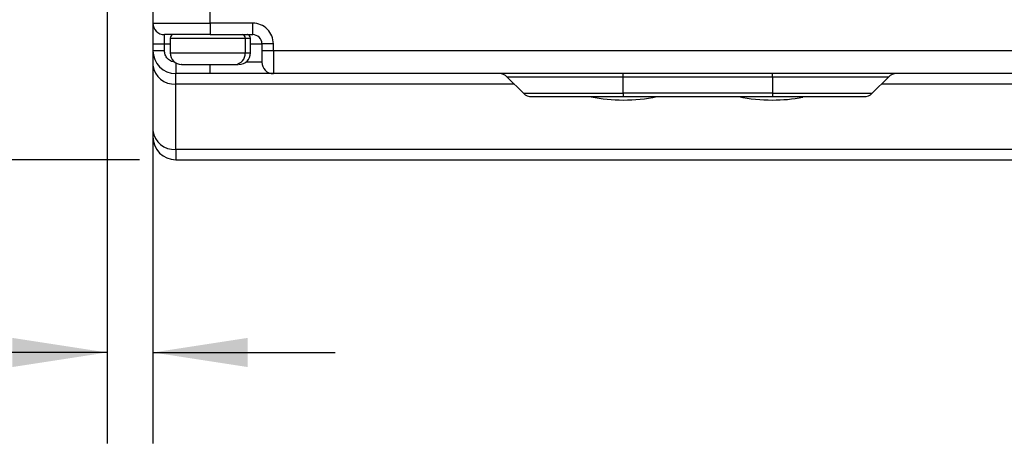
# Model space of a CAD drawing. Header units: millimetres. Extents: x 16 to 683, y 16 to 524.
# Tile 11 of 38: x 91 to 177, y 360 to 398. Entities that reach past the tile are written whole.
import ezdxf

# ---------------------------------------------------------------- set-up
doc = ezdxf.new("R2010")
doc.units = ezdxf.units.MM
doc.header["$LTSCALE"] = 2.5
doc.layers.add('DIMENSIONS', color=140, linetype='Continuous', lineweight=25)
doc.styles.add('SLDTEXTSTYLE0', font='TXT', dxfattribs={"width": 0.7})
doc.dimstyles.new('SLDDIMSTYLE1', dxfattribs={"dimtxt": 5.39502, "dimasz": 8.255, "dimexe": 0, "dimexo": 0.0625, "dimgap": 1.348755, "dimtad": 0, "dimtih": 1, "dimtoh": 1, "dimrnd": 1e-09, "dimzin": 4, "dimdsep": 46, "dimtxsty": 'SLDTEXTSTYLE0', "dimsah": 1, "dimcen": 0.09, "dimadec": 0, "dimazin": 1, "dimtfac": 1, "dimtofl": 0, "dimtmove": 0, "dimatfit": 3, "dimfxl": 0, "dimfrac": 2, "dimtolj": 1, "dimtzin": 12, "dimarcsym": 0})
doc.dimstyles.new('SLDDIMSTYLE4', dxfattribs={"dimtxt": 5.39502, "dimasz": 8.255, "dimexe": 0, "dimexo": 0.0625, "dimgap": 1.348755, "dimtad": 0, "dimtih": 1, "dimtoh": 1, "dimrnd": 1e-09, "dimzin": 4, "dimdsep": 46, "dimtxsty": 'SLDTEXTSTYLE0', "dimsah": 1, "dimcen": 0.09, "dimadec": 0, "dimazin": 1, "dimtfac": 1, "dimtmove": 0, "dimatfit": 0, "dimfxl": 0, "dimfrac": 2, "dimtolj": 1, "dimtzin": 12, "dimarcsym": 0})

# ---------------------------------------------------------------- blocks, each defined once
blk = doc.blocks.new('_D_14')
at = {"layer": 'DIMENSIONS'}
for p, q in [((101.825, 439.7), (61.027, 439.7)), ((68.965, 439.7), (68.965, 423.455)), ((60.949, 413.673), (59.137, 413.673)), ((59.137, 413.673), (59.137, 405.099)), ((76.98, 413.673), (78.792, 413.673)), ((78.792, 413.673), (78.792, 405.099)), ((59.137, 405.099), (60.949, 405.099)), ((78.792, 405.099), (76.98, 405.099)), ((68.965, 385.7), (68.965, 403.891)), ((101.825, 385.7), (61.027, 385.7))]:
    blk.add_line(p, q, dxfattribs=at)
for points in [[(68.965, 439.7), (67.695, 431.445), (70.235, 431.445)], [(68.965, 385.7), (70.235, 393.955), (67.695, 393.955)]]:
    blk.add_solid(points, dxfattribs=at)
at = {"layer": 'DIMENSIONS', "char_height": 5.2917, "attachment_point": 1, "style": 'SLDTEXTSTYLE0'}
for s, insert in [('54.0', (60.949, 421.702)), ('2.13', (60.949, 411.92))]:
    blk.add_mtext(s, dxfattribs=dict(at, insert=insert))
blk = doc.blocks.new('_D_16')
at = {"layer": 'DIMENSIONS'}
for p, q in [((99, 405.306), (99, 360.968)), ((103, 398.525), (103, 360.968)), ((60.949, 368.906), (59.137, 368.906)), ((59.137, 368.906), (59.137, 360.332)), ((76.98, 368.906), (78.792, 368.906)), ((78.792, 368.906), (78.792, 360.332)), ((99, 368.906), (84.291, 368.906)), ((103, 368.906), (118.875, 368.906)), ((59.137, 360.332), (60.949, 360.332)), ((78.792, 360.332), (76.98, 360.332))]:
    blk.add_line(p, q, dxfattribs=at)
for points in [[(99, 368.906), (90.745, 370.176), (90.745, 367.636)], [(103, 368.906), (111.255, 367.636), (111.255, 370.176)]]:
    blk.add_solid(points, dxfattribs=at)
at = {"layer": 'DIMENSIONS', "char_height": 5.2917, "attachment_point": 1, "style": 'SLDTEXTSTYLE0'}
for s, insert in [('4.0', (63.193, 376.935)), ('0.16', (60.949, 367.153))]:
    blk.add_mtext(s, dxfattribs=dict(at, insert=insert))

msp = doc.modelspace()

# ---------------------------------------------------------------- linework, layer by layer
for p, q in [((103.000282, 401.69978), (103.000282, 397.59978)), ((108.000282, 397.59978), (108.000282, 399.69978)), ((103.000282, 397.59978), (108.000282, 397.59978)), ((111.700282, 397.59978), (108.000282, 397.59978)), ((108.000282, 397.59978), (108.000282, 396.59978)), ((111.700282, 396.59978), (111.700282, 397.59978)), ((104.000282, 395.79978), (104.000282, 396.59978)), ((104.770978, 396.598345), (104.750282, 396.59978)), ((108.000282, 396.59978), (111.700282, 396.59978)), ((111.250282, 396.59978), (111.229586, 396.598345)), ((103.000282, 395.79978), (104.000282, 395.79978)), ((103.000282, 395.79978), (103.000282, 395.19978)), ((104.000282, 395.19978), (104.000282, 395.79978)), ((104.000282, 395.79978), (104.500282, 395.79978)), ((104.500282, 396.29978), (104.500282, 394.99978)), ((104.500282, 396.29978), (111.042179, 396.29978)), ((111.042179, 396.29978), (111.042179, 394.99978)), ((111.042179, 396.29978), (111.500282, 396.29978)), ((111.500282, 394.99978), (111.500282, 396.29978)), ((111.500282, 395.79978), (112.500282, 395.79978)), ((112.500282, 395.79978), (112.500282, 395.19978)), ((113.500282, 395.79978), (112.500282, 395.79978)), ((113.500282, 395.19978), (113.500282, 395.79978)), ((104.000282, 395.19978), (103.000282, 395.19978)), ((104.500282, 394.99978), (111.042179, 394.99978)), ((111.042179, 394.99978), (111.500282, 394.99978)), ((113.500282, 395.19978), (112.500282, 395.19978)), ((187.500282, 395.19978), (113.500282, 395.19978)), ((113.500282, 395.19978), (113.500282, 393.19978)), ((105.000282, 394.133754), (105.000282, 393.19978)), ((108.000282, 393.19978), (108.000282, 393.996598)), ((110.173065, 393.99978), (110.406114, 393.99978)), ((112.500282, 394.19978), (111.100282, 394.19978)), ((103.000282, 393.933844), (103.000282, 388.242324)), ((108.000282, 393.19978), (105.000282, 393.19978)), ((105.000282, 392.29554), (105.000282, 393.19978)), ((187.500282, 393.19978), (113.500282, 393.19978)), ((144.000282, 392.906887), (144.000282, 393.19978)), ((157.000282, 392.906887), (157.000282, 393.19978)), ((105.000282, 386.60402), (105.000282, 392.29554)), ((134.504521, 392.29554), (105.000282, 392.29554)), ((144.000282, 392.906887), (133.893175, 392.906887)), ((135.307388, 391.492673), (133.893175, 392.906887)), ((157.000282, 392.906887), (144.000282, 392.906887)), ((144.000282, 391.492673), (144.000282, 392.906887)), ((167.107388, 392.906887), (157.000282, 392.906887)), ((157.000282, 392.906887), (157.000282, 391.492673)), ((165.693175, 391.492673), (167.107388, 392.906887)), ((196.000282, 392.29554), (166.496042, 392.29554)), ((135.307388, 391.492673), (144.000282, 391.492673)), ((157.000282, 391.492673), (144.000282, 391.492673)), ((144.000282, 391.492673), (144.000282, 391.19978)), ((157.000282, 391.492673), (165.693175, 391.492673)), ((157.000282, 391.492673), (157.000282, 391.19978)), ((144.000282, 391.19978), (157.000282, 391.19978)), ((196.000282, 386.60402), (105.000282, 386.60402)), ((105.000282, 386.60402), (105.000282, 385.69978)), ((105.000282, 385.69978), (196.000282, 385.69978))]:
    msp.add_line(p, q)
for centre, radius, start, end in [((104.000282, 397.59978), 1, 180, 270), ((104.800282, 396.29978), 0.3, 95.60556648, 180), ((110.756819, 396.316896), 0.285872, 356.56742437, 79.90787954), ((111.200282, 396.29978), 0.3, 0, 84.39443352), ((111.700282, 395.79978), 0.8, 0, 90), ((105.000282, 395.19978), 2, 180, 270), ((105.500282, 394.99978), 1, 180, 270), ((110.102694, 394.938619), 0.941473, 274.28661073, 3.72469948), ((110.500282, 394.99978), 1, 270, 0), ((113.500282, 394.19978), 1, 180, 270), ((104.835787, 394.134655), 1.846457, 186.24354639, 275.1110738), ((133.186068, 392.19978), 1, 45, 90), ((167.814495, 392.19978), 1, 90, 135), ((136.014495, 392.19978), 1, 225, 270), ((164.986068, 392.19978), 1, 270, 315), ((144.000282, 405.44478), 14.545, 258.9165785, 270), ((144.000282, 405.44478), 14.545, 270, 281.65710479), ((157.000282, 405.44478), 14.545, 258.34289521, 270), ((157.000282, 405.44478), 14.545, 270, 280.49193472), ((104.835787, 388.443135), 1.846457, 186.24354639, 275.1110738), ((105.000282, 387.69978), 2, 180, 270)]:
    msp.add_arc(centre, radius, start, end)
for points in [[(103.000282, 397.59978), (103.000282, 397.59978), (103.000282, 396.793227), (103.000282, 395.79978)], [(103.000282, 395.19978), (103.000282, 395.19978), (103.000282, 394.75779), (103.000282, 393.933844)], [(112.500282, 395.19978), (112.500282, 394.647865), (112.500282, 394.19978), (112.500282, 394.19978)], [(103.000282, 388.242324), (103.000282, 387.889204), (103.000282, 387.69978), (103.000282, 387.69978)]]:
    msp.add_open_spline(points, degree=3)
for points, knots in [([(113.500282, 395.79978), (113.500282, 396.277156), (113.31063, 396.735016), (112.635518, 397.410128), (112.177658, 397.59978), (111.700282, 397.59978)], [0, 0, 0, 0, 0.5, 0.5, 1, 1, 1, 1]), ([(108.000282, 396.59978), (107.936976, 396.59978), (107.810781, 396.59978), (107.622381, 396.59978), (107.435636, 396.59978), (107.250549, 396.59978), (107.067123, 396.59978), (106.885362, 396.59978), (106.705267, 396.59978), (106.460528, 396.59978), (106.157169, 396.59978), (105.805422, 396.59978), (105.473752, 396.59978), (105.166998, 396.59978), (104.890016, 396.59978), (104.648196, 396.59978), (104.44247, 396.59978), (104.278519, 396.59978), (104.152747, 396.59978), (104.065005, 396.59978), (104.010256, 396.59978), (104.003617, 396.59978), (104.000282, 396.59978)], [0, 0, 0, 0, 0.0302321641, 0.0602656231, 0.0901667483, 0.120002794, 0.149841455, 0.1797504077, 0.2097968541, 0.2400470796, 0.3043172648, 0.3686712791, 0.4343090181, 0.5000323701, 0.5656701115, 0.6313934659, 0.6956636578, 0.7600176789, 0.8202677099, 0.8799880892, 0.9397189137, 1, 1, 1, 1]), ([(104.894453, 394.219966), (104.805103, 394.230348), (104.647611, 394.248647), (104.447565, 394.35899), (104.288272, 394.487412), (104.159026, 394.64677), (104.034458, 394.879743), (104.013711, 395.074019), (104.000282, 395.19978)], [0, 0, 0, 0, 0.183214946, 0.32294107, 0.463034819, 0.602761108, 0.742855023, 1, 1, 1, 1]), ([(105.511064, 393.99978), (105.507827, 393.99978), (105.494198, 393.99978), (105.577837, 393.99978), (105.756279, 393.99978), (106.115598, 393.99978), (106.733497, 393.99978), (107.505172, 393.99978), (108.160545, 393.99978), (108.667022, 393.99978), (109.144377, 393.99978), (109.703194, 393.99978), (109.988395, 393.99978), (110.173065, 393.99978)], [0, 0, 0, 0, 0.024294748, 0.102302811, 0.180228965, 0.258237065, 0.401535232, 0.544833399, 0.622759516, 0.700767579, 0.778693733, 0.856701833, 1, 1, 1, 1]), ([(113.500282, 393.19978), (113.499576, 393.19978), (113.498167, 393.19978), (113.486732, 393.19978), (113.468466, 393.19978), (113.442701, 393.19978), (113.391564, 393.19978), (113.294555, 393.19978), (113.119765, 393.19978), (112.892287, 393.19978), (112.514473, 393.19978), (111.917182, 393.19978), (111.181492, 393.19978), (110.534744, 393.19978), (110.035128, 393.19978), (109.522602, 393.19978), (109.066937, 393.19978), (108.670062, 393.19978), (108.33583, 393.19978), (108.112214, 393.19978), (108.000282, 393.19978)], [0, 0, 0, 0, 0.023334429, 0.046626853, 0.069908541, 0.093210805, 0.116564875, 0.178298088, 0.240092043, 0.304399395, 0.368767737, 0.500005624, 0.631243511, 0.695550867, 0.759919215, 0.821652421, 0.883446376, 0.922308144, 0.961110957, 1, 1, 1, 1]), ([(136.014495, 391.19978), (136.014495, 391.19978), (136.855895, 391.19978), (139.851061, 391.19978), (141.882379, 391.19978), (144.000282, 391.19978)], [0, 0, 0, 0, 0.5, 0.5, 1, 1, 1, 1]), ([(157.000282, 391.19978), (159.118184, 391.19978), (161.149502, 391.19978), (164.144668, 391.19978), (164.986068, 391.19978), (164.986068, 391.19978)], [0, 0, 0, 0, 0.5, 0.5, 1, 1, 1, 1])]:
    msp.add_open_spline(points, degree=3, knots=knots)

# ---------------------------------------------------------------- dimensions: what is measured, and where the dimension line sits
at = {"layer": 'DIMENSIONS'}
dim = msp.add_linear_dim(base=(68.964524, 385.69978), p1=(105.000282, 439.69978), p2=(105.000282, 385.69978), angle=90, dimstyle='SLDDIMSTYLE1', dxfattribs=at)
dim.commit()
dim.dimension.update_dxf_attribs({"geometry": '_D_14', "text_midpoint": (68.964524, 413.673183), "dimtype": 160})
dim = msp.add_linear_dim(base=(99.000282, 368.905971), p1=(103.000282, 401.69978), p2=(99.000282, 408.48063), dimstyle='SLDDIMSTYLE4', dxfattribs=at)
dim.commit()
dim.dimension.update_dxf_attribs({"geometry": '_D_16', "text_midpoint": (68.964524, 368.905971), "dimtype": 160})

doc.saveas('drawing.dxf')
